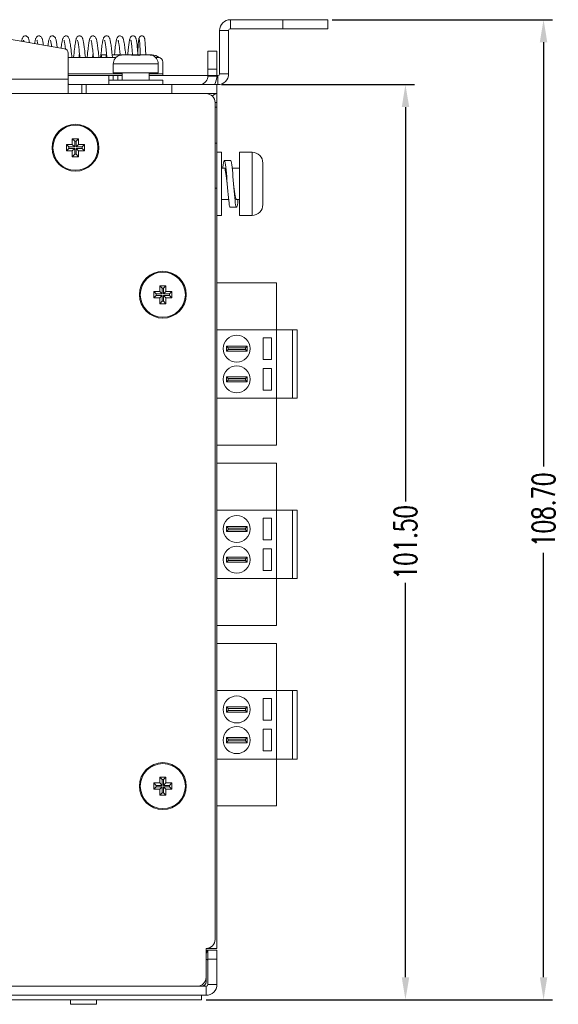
# Model space of a CAD drawing. Extents: x 1967 to 2561, y -57 to 363.
# Tile 13 of 22: x 2272 to 2332, y 175 to 285. Entities that reach past the tile are written whole.
import ezdxf

# ---------------------------------------------------------------- set-up
doc = ezdxf.new("R2010")
doc.units = 0
doc.header["$LTSCALE"] = 15.367
doc.header["$MEASUREMENT"] = 0
doc.layers.get('Defpoints').update_dxf_attribs({"linetype": 'CONTINUOUS', "lineweight": 5})
for name, color, linetype, lineweight in [('02___PRT_ALL_AXES', 7, 'CONTINUOUS', 5), ('23_ALL_GEOM_FEAT', 7, 'CONTINUOUS', 5), ('307228297C-EDXF_CONTIN2158', 7, 'CONTINUOUS', 5), ('3100320300-SDXF_CONTIN2190', 7, 'CONTINUOUS', 5), ('3105460500_DXF_CONTINU2189', 7, 'CONTINUOUS', 5), ('BACK_PLATE_2DXF_CONTIN2191', 7, 'CONTINUOUS', 5), ('BASE-8P_DXF_CONTINUOUS2188', 7, 'CONTINUOUS', 5), ('COVER-8P_DXF_CONTINUOU2160', 7, 'CONTINUOUS', 5), ('DIM', 4, 'CONTINUOUS', 5), ('PANEL-8P_DXF_CONTINUOU2156', 7, 'CONTINUOUS', 5), ('SNAP_DXF_CONTINUOUS_LINE', 7, 'CONTINUOUS', 5), ('SPRING_DXF_CONTINUOUS_LINE', 7, 'CONTINUOUS', 5)]:
    doc.layers.add(name, color=color, linetype=linetype, lineweight=lineweight)
doc.styles.get("Standard").update_dxf_attribs({"font": 'txt.shx', "width": 0.7})
doc.dimstyles.get("Standard").update_dxf_attribs({"dimtxt": 3.157282, "dimasz": 1.5, "dimexe": 5.0292, "dimexo": 1.74625, "dimgap": 0.09, "dimtad": 0, "dimtih": 1, "dimtoh": 1, "dimdec": 4, "dimzin": 0, "dimdsep": 46, "dimtxsty": 'Standard', "dimcen": 2.5146, "dimadec": 0, "dimazin": 0, "dimtfac": 1, "dimtdec": 4, "dimtofl": 0, "dimtmove": 0, "dimatfit": 3, "dimfxl": 0, "dimtolj": 1, "dimtzin": 0, "dimarcsym": 0})

# ---------------------------------------------------------------- blocks, each defined once
blk = doc.blocks.new('*D4')
at = {"layer": 'Defpoints', "color": 0}
for p in [(2293.74, 277.45), (2292.04, 175.95), (2314.66, 175.95)]:
    blk.add_point(p, dxfattribs=at)
at = {"layer": 'DIM', "color": 0, "linetype": 'ByBlock', "lineweight": -2}
for p, q in [((2294.24, 277.45), (2315.66, 277.45)), ((2314.66, 274.95), (2314.66, 231.2)), ((2314.66, 178.45), (2314.66, 222.2)), ((2292.54, 175.95), (2315.66, 175.95))]:
    blk.add_line(p, q, dxfattribs=at)
at = {"layer": 'DIM', "color": 0}
for points in [[(2314.25, 274.95), (2315.08, 274.95), (2314.66, 277.45)], [(2314.25, 178.45), (2315.08, 178.45), (2314.66, 175.95)]]:
    blk.add_solid(points, dxfattribs=at)
at = {"layer": 'DIM', "color": 0, "insert": (2314.66, 226.7), "char_height": 2.5, "attachment_point": 5, "rotation": 90}
blk.add_mtext('\\A1;101.50', dxfattribs=at)
blk = doc.blocks.new('*D5')
at = {"layer": 'Defpoints', "color": 0}
for p in [(2306.04, 284.65), (2329.99, 284.65), (2292.04, 175.95)]:
    blk.add_point(p, dxfattribs=at)
at = {"layer": 'DIM', "color": 0, "linetype": 'ByBlock', "lineweight": -2}
for p, q in [((2306.54, 284.65), (2330.99, 284.65)), ((2329.99, 282.15), (2329.99, 235.09)), ((2329.99, 178.45), (2329.99, 225.51)), ((2292.54, 175.95), (2330.99, 175.95))]:
    blk.add_line(p, q, dxfattribs=at)
at = {"layer": 'DIM', "color": 0}
for points in [[(2329.57, 282.15), (2330.4, 282.15), (2329.99, 284.65)], [(2329.57, 178.45), (2330.4, 178.45), (2329.99, 175.95)]]:
    blk.add_solid(points, dxfattribs=at)
at = {"layer": 'DIM', "color": 0, "insert": (2329.99, 230.3), "char_height": 2.5, "attachment_point": 5, "rotation": 90}
blk.add_mtext('\\A1;108.70', dxfattribs=at)

msp = doc.modelspace()

# ---------------------------------------------------------------- linework, layer by layer
at = {"layer": '02___PRT_ALL_AXES', "color": 7, "linetype": 'Continuous'}
for p, q in [((2284.245, 280.749), (2283.319, 280.749)), ((2286.154, 280.749), (2285.228, 280.749)), ((2282.236, 279.749), (2282.236, 278.749)), ((2287.236, 279.749), (2282.236, 279.749)), ((2287.236, 279.749), (2287.236, 278.749)), ((2287.236, 278.749), (2282.236, 278.749)), ((2283.236, 278.749), (2283.236, 277.949)), ((2286.236, 278.749), (2286.236, 277.949)), ((2292.036, 175.949), (2177.436, 175.949)), ((2292.036, 176.449), (2292.036, 175.949))]:
    msp.add_line(p, q, dxfattribs=at)
for centre in [(2278.036, 270.449), (2287.736, 254.149), (2287.736, 199.649)]:
    msp.add_circle(centre, 2.5, dxfattribs=at)
for centre, start, end in [((2283.236, 279.749), 107.26001, 180), ((2286.236, 279.749), 0, 72.73999)]:
    msp.add_arc(centre, 1, start, end, dxfattribs=at)
at = {"layer": '23_ALL_GEOM_FEAT', "color": 7, "linetype": 'Continuous'}
for p, q in [((2294.236, 269.949), (2293.736, 269.949)), ((2294.236, 262.949), (2294.236, 269.949)), ((2296.236, 269.949), (2296.236, 262.949)), ((2297.636, 269.949), (2296.236, 269.949)), ((2297.636, 269.949), (2297.636, 262.949)), ((2295.261, 269.049), (2294.561, 269.049)), ((2298.836, 264.149), (2298.836, 268.749)), ((2294.236, 268.199), (2294.561, 268.199)), ((2295.433, 268.199), (2296.236, 268.199)), ((2294.236, 264.699), (2295.04, 264.699)), ((2295.911, 264.699), (2296.236, 264.699)), ((2295.211, 263.849), (2295.911, 263.849)), ((2294.236, 262.949), (2293.736, 262.949)), ((2297.636, 262.949), (2296.236, 262.949))]:
    msp.add_line(p, q, dxfattribs=at)
for points in [[(2294.561, 269.049), (2294.529, 269.017), (2294.496, 268.922), (2294.464, 268.766), (2294.431, 268.553), (2294.399, 268.288), (2294.39, 268.199)], [(2294.919, 266.043), (2294.854, 266.856), (2294.821, 267.253), (2294.789, 267.63), (2294.756, 267.978), (2294.724, 268.288), (2294.691, 268.553), (2294.659, 268.766), (2294.626, 268.922), (2294.594, 269.017), (2294.561, 269.049)], [(2295.619, 266.043), (2295.554, 266.856), (2295.521, 267.253), (2295.489, 267.63), (2295.456, 267.978), (2295.424, 268.288), (2295.391, 268.553), (2295.359, 268.766), (2295.326, 268.922), (2295.294, 269.017), (2295.261, 269.049)], [(2294.561, 268.199), (2294.599, 268.171), (2294.635, 268.091), (2294.671, 267.962), (2294.707, 267.786), (2294.743, 267.569), (2294.779, 267.321), (2294.815, 267.046), (2294.851, 266.752), (2294.886, 266.449)], [(2295.911, 264.699), (2295.874, 264.728), (2295.838, 264.808), (2295.802, 264.937), (2295.766, 265.113), (2295.73, 265.329), (2295.694, 265.578), (2295.658, 265.853), (2295.622, 266.147), (2295.586, 266.449)], [(2295.211, 263.849), (2295.179, 263.881), (2295.146, 263.977), (2295.114, 264.133), (2295.081, 264.346), (2295.049, 264.611), (2295.016, 264.921), (2294.984, 265.269), (2294.951, 265.646), (2294.919, 266.043)], [(2295.911, 263.849), (2295.879, 263.881), (2295.846, 263.977), (2295.814, 264.133), (2295.781, 264.346), (2295.749, 264.611), (2295.716, 264.921), (2295.684, 265.269), (2295.651, 265.646), (2295.619, 266.043)], [(2296.083, 264.699), (2296.074, 264.611), (2296.041, 264.346), (2296.009, 264.133), (2295.976, 263.977), (2295.944, 263.881), (2295.911, 263.849)]]:
    msp.add_lwpolyline(points, dxfattribs=at)
for centre, start, end in [((2297.636, 268.749), 0, 90), ((2297.636, 264.149), 270, 0)]:
    msp.add_arc(centre, 1.2, start, end, dxfattribs=at)
at = {"layer": '307228297C-EDXF_CONTIN2158', "color": 7, "linetype": 'Continuous'}
for p, q in [((2277.482, 175.949), (2277.482, 175.449)), ((2280.375, 175.949), (2280.375, 175.449)), ((2280.375, 175.449), (2277.482, 175.449))]:
    msp.add_line(p, q, dxfattribs=at)
at = {"layer": '3100320300-SDXF_CONTIN2190', "color": 7, "linetype": 'Continuous'}
for p, q in [((2282.943, 280.704), (2282.942, 280.705)), ((2282.942, 280.697), (2282.943, 280.704)), ((2282.942, 280.697), (2282.974, 280.702)), ((2282.974, 280.702), (2282.976, 280.702)), ((2283.151, 280.736), (2283.128, 280.733)), ((2283.205, 280.743), (2283.151, 280.736)), ((2283.151, 280.736), (2283.151, 280.736)), ((2283.269, 280.748), (2283.202, 280.743)), ((2283.319, 280.749), (2283.261, 280.748)), ((2284.245, 280.749), (2283.319, 280.749)), ((2284.343, 280.7), (2284.301, 280.706)), ((2284.36, 280.704), (2284.335, 280.707)), ((2284.39, 280.702), (2284.359, 280.704)), ((2284.425, 280.702), (2284.39, 280.702)), ((2284.529, 280.706), (2284.425, 280.702)), ((2284.441, 280.702), (2284.425, 280.702)), ((2284.44, 280.697), (2284.441, 280.702)), ((2284.835, 280.709), (2284.736, 280.71)), ((2285.032, 280.702), (2284.944, 280.706)), ((2285.033, 280.697), (2285.032, 280.702)), ((2285.05, 280.702), (2285.032, 280.702)), ((2285.086, 280.702), (2285.049, 280.702)), ((2285.116, 280.704), (2285.085, 280.702)), ((2285.194, 280.731), (2285.161, 280.712)), ((2285.231, 280.736), (2285.194, 280.731)), ((2285.228, 280.749), (2286.154, 280.749)), ((2286.212, 280.748), (2286.154, 280.749)), ((2286.273, 280.743), (2286.205, 280.748)), ((2286.322, 280.736), (2286.268, 280.743)), ((2286.322, 280.736), (2286.322, 280.736)), ((2286.432, 280.716), (2286.405, 280.721)), ((2286.466, 280.708), (2286.428, 280.717)), ((2286.478, 280.706), (2286.464, 280.709)), ((2286.488, 280.704), (2286.477, 280.706)), ((2286.5, 280.702), (2286.501, 280.701)), ((2286.53, 280.705), (2286.53, 280.697)), ((2281.736, 277.949), (2281.736, 277.449)), ((2287.736, 277.949), (2281.737, 277.949)), ((2287.736, 277.949), (2287.736, 277.449))]:
    msp.add_line(p, q, dxfattribs=at)
for points in [[(2282.985, 280.703), (2282.962, 280.698), (2282.947, 280.696), (2282.942, 280.697)], [(2283.006, 280.708), (2282.992, 280.705), (2282.981, 280.703), (2282.974, 280.702), (2282.972, 280.701)], [(2283.151, 280.736), (2283.102, 280.728), (2283.057, 280.719), (2282.985, 280.703)], [(2283.151, 280.736), (2283.12, 280.731), (2283.093, 280.726), (2283.068, 280.721), (2283.045, 280.716), (2283.006, 280.708)], [(2284.242, 280.736), (2284.243, 280.744), (2284.244, 280.748), (2284.245, 280.749)], [(2284.242, 280.736), (2284.279, 280.731), (2284.312, 280.712)], [(2284.301, 280.706), (2284.269, 280.716), (2284.248, 280.726), (2284.242, 280.736)], [(2284.335, 280.707), (2284.318, 280.711), (2284.307, 280.714), (2284.305, 280.715)], [(2284.44, 280.697), (2284.39, 280.697), (2284.343, 280.7)], [(2284.736, 280.705), (2284.685, 280.705), (2284.634, 280.704), (2284.584, 280.703), (2284.535, 280.702), (2284.488, 280.7), (2284.44, 280.697)], [(2284.736, 280.71), (2284.639, 280.709), (2284.529, 280.706)], [(2285.033, 280.697), (2284.986, 280.7), (2284.939, 280.702), (2284.89, 280.703), (2284.84, 280.704), (2284.789, 280.705), (2284.736, 280.705)], [(2285.032, 280.702), (2284.945, 280.706), (2284.834, 280.709)], [(2285.155, 280.703), (2285.118, 280.698), (2285.076, 280.696), (2285.033, 280.697)], [(2285.157, 280.712), (2285.14, 280.708), (2285.116, 280.704)], [(2285.231, 280.736), (2285.226, 280.728), (2285.211, 280.719), (2285.187, 280.71), (2285.155, 280.703)], [(2285.167, 280.714), (2285.168, 280.715), (2285.167, 280.714), (2285.157, 280.712)], [(2285.228, 280.749), (2285.229, 280.748), (2285.23, 280.744), (2285.231, 280.736)], [(2286.413, 280.72), (2286.392, 280.724), (2286.37, 280.728), (2286.347, 280.732), (2286.322, 280.736)], [(2286.504, 280.7), (2286.473, 280.706), (2286.43, 280.716), (2286.379, 280.726), (2286.322, 280.736)], [(2286.405, 280.721), (2286.38, 280.726), (2286.353, 280.731), (2286.35, 280.732)], [(2286.501, 280.701), (2286.496, 280.702), (2286.488, 280.704)], [(2286.53, 280.697), (2286.499, 280.702), (2286.497, 280.702)], [(2286.53, 280.697), (2286.524, 280.697), (2286.504, 280.7)]]:
    msp.add_lwpolyline(points, dxfattribs=at)
for centre, start, end in [((2282.972, 280.61), 76.61004, 107.09561), ((2284.245, 280.649), 38.04501, 90), ((2285.228, 280.649), 90, 141.93663), ((2286.501, 280.61), 72.90439, 103.39074)]:
    msp.add_arc(centre, 0.1, start, end, dxfattribs=at)
at = {"layer": '3105460500_DXF_CONTINU2189', "color": 7, "linetype": 'Continuous'}
for p, q in [((2277.686, 271.449), (2277.686, 270.799)), ((2278.386, 271.449), (2277.686, 271.449)), ((2277.686, 271.449), (2277.954, 271.181)), ((2277.954, 271.181), (2277.954, 270.531)), ((2278.119, 271.181), (2277.954, 271.181)), ((2278.386, 271.449), (2278.119, 271.181)), ((2278.119, 270.531), (2278.119, 271.181)), ((2278.386, 270.799), (2278.386, 271.449)), ((2277.036, 270.799), (2277.036, 270.099)), ((2277.686, 270.799), (2277.036, 270.799)), ((2277.036, 270.799), (2277.304, 270.531)), ((2277.036, 270.099), (2277.304, 270.367)), ((2277.036, 270.099), (2277.686, 270.099)), ((2277.304, 270.531), (2277.304, 270.367)), ((2277.954, 270.531), (2277.304, 270.531)), ((2277.304, 270.367), (2277.954, 270.367)), ((2277.686, 270.799), (2277.954, 270.531)), ((2277.686, 270.099), (2277.954, 270.367)), ((2277.686, 270.099), (2277.686, 269.449)), ((2277.954, 270.367), (2277.954, 269.717)), ((2278.386, 270.799), (2278.119, 270.531)), ((2278.769, 270.531), (2278.119, 270.531)), ((2278.119, 269.717), (2278.119, 270.367)), ((2278.119, 270.367), (2278.769, 270.367)), ((2278.386, 270.099), (2278.119, 270.367)), ((2279.036, 270.799), (2278.386, 270.799)), ((2278.386, 269.449), (2278.386, 270.099)), ((2278.386, 270.099), (2279.036, 270.099)), ((2279.036, 270.799), (2278.769, 270.531)), ((2278.769, 270.367), (2278.769, 270.531)), ((2279.036, 270.099), (2278.769, 270.367)), ((2279.036, 270.099), (2279.036, 270.799)), ((2277.686, 269.449), (2277.954, 269.717)), ((2277.686, 269.449), (2278.386, 269.449)), ((2277.954, 269.717), (2278.119, 269.717)), ((2278.386, 269.449), (2278.119, 269.717)), ((2286.736, 254.499), (2286.736, 253.799)), ((2287.386, 254.499), (2286.736, 254.499)), ((2286.736, 254.499), (2287.004, 254.231)), ((2287.386, 255.149), (2287.386, 254.499)), ((2288.086, 255.149), (2287.386, 255.149)), ((2287.386, 255.149), (2287.654, 254.881)), ((2287.386, 254.499), (2287.654, 254.231)), ((2287.654, 254.881), (2287.654, 254.231)), ((2287.819, 254.881), (2287.654, 254.881)), ((2288.086, 255.149), (2287.819, 254.881)), ((2287.819, 254.231), (2287.819, 254.881)), ((2288.086, 254.499), (2287.819, 254.231)), ((2288.086, 254.499), (2288.086, 255.149)), ((2288.736, 254.499), (2288.086, 254.499)), ((2288.736, 254.499), (2288.469, 254.231)), ((2288.736, 253.799), (2288.736, 254.499)), ((2286.736, 253.799), (2287.004, 254.067)), ((2286.736, 253.799), (2287.386, 253.799)), ((2287.004, 254.231), (2287.004, 254.067)), ((2287.654, 254.231), (2287.004, 254.231)), ((2287.004, 254.067), (2287.654, 254.067)), ((2287.386, 253.799), (2287.654, 254.067)), ((2287.386, 253.799), (2287.386, 253.149)), ((2287.386, 253.149), (2287.654, 253.417)), ((2287.654, 254.067), (2287.654, 253.417)), ((2287.654, 253.417), (2287.819, 253.417)), ((2288.469, 254.231), (2287.819, 254.231)), ((2287.819, 253.417), (2287.819, 254.067)), ((2287.819, 254.067), (2288.469, 254.067)), ((2288.086, 253.799), (2287.819, 254.067)), ((2288.086, 253.149), (2287.819, 253.417)), ((2288.086, 253.149), (2288.086, 253.799)), ((2288.086, 253.799), (2288.736, 253.799)), ((2288.469, 254.067), (2288.469, 254.231)), ((2288.736, 253.799), (2288.469, 254.067)), ((2287.386, 253.149), (2288.086, 253.149)), ((2286.736, 199.999), (2286.736, 199.299)), ((2287.386, 199.999), (2286.736, 199.999)), ((2286.736, 199.999), (2287.004, 199.731)), ((2287.386, 200.649), (2287.386, 199.999)), ((2288.086, 200.649), (2287.386, 200.649)), ((2287.386, 200.649), (2287.654, 200.381)), ((2287.386, 199.999), (2287.654, 199.731)), ((2287.654, 200.381), (2287.654, 199.731)), ((2287.819, 200.381), (2287.654, 200.381)), ((2288.086, 200.649), (2287.819, 200.381)), ((2287.819, 199.731), (2287.819, 200.381)), ((2288.086, 199.999), (2287.819, 199.731)), ((2288.086, 199.999), (2288.086, 200.649)), ((2288.736, 199.999), (2288.086, 199.999)), ((2288.736, 199.999), (2288.469, 199.731)), ((2288.736, 199.299), (2288.736, 199.999)), ((2286.736, 199.299), (2287.004, 199.567)), ((2286.736, 199.299), (2287.386, 199.299)), ((2287.004, 199.731), (2287.004, 199.567)), ((2287.654, 199.731), (2287.004, 199.731)), ((2287.004, 199.567), (2287.654, 199.567)), ((2287.386, 199.299), (2287.654, 199.567)), ((2287.386, 199.299), (2287.386, 198.649)), ((2287.386, 198.649), (2287.654, 198.917)), ((2287.654, 199.567), (2287.654, 198.917)), ((2287.654, 198.917), (2287.819, 198.917)), ((2288.469, 199.731), (2287.819, 199.731)), ((2287.819, 198.917), (2287.819, 199.567)), ((2287.819, 199.567), (2288.469, 199.567)), ((2288.086, 199.299), (2287.819, 199.567)), ((2288.086, 198.649), (2287.819, 198.917)), ((2288.086, 198.649), (2288.086, 199.299)), ((2288.086, 199.299), (2288.736, 199.299)), ((2288.469, 199.567), (2288.469, 199.731)), ((2288.736, 199.299), (2288.469, 199.567)), ((2287.386, 198.649), (2288.086, 198.649))]:
    msp.add_line(p, q, dxfattribs=at)
at = {"layer": 'BACK_PLATE_2DXF_CONTIN2191', "color": 7, "linetype": 'Continuous'}
for p, q in [((2276.823, 281.425), (2258.536, 284.649)), ((2277.236, 280.933), (2277.236, 276.449)), ((2280.936, 280.749), (2280.936, 280.449)), ((2281.436, 280.749), (2281.436, 280.449)), ((2286.536, 280.749), (2286.536, 280.705)), ((2293.736, 281.149), (2292.736, 281.149)), ((2293.736, 281.149), (2293.736, 278.449)), ((2293.736, 279.149), (2292.736, 279.149)), ((2251.536, 278.049), (2277.236, 278.049)), ((2278.736, 277.449), (2278.736, 276.449)), ((2279.236, 277.449), (2279.236, 276.449)), ((2288.736, 276.449), (2288.736, 277.449)), ((2292.735, 278.396), (2293.734, 278.342)), ((2292.736, 278.449), (2293.736, 278.449)), ((2293.736, 276.449), (2293.736, 277.449))]:
    msp.add_line(p, q, dxfattribs=at)
at = {"layer": 'BACK_PLATE_2DXF_CONTIN2191', "color": 3, "linetype": 'Continuous'}
for p, q in [((2280.936, 280.749), (2281.507, 280.749)), ((2282.111, 280.749), (2283.007, 280.749)), ((2285.228, 280.749), (2284.245, 280.749)), ((2286.536, 280.749), (2286.154, 280.749)), ((2292.736, 281.149), (2292.736, 278.449)), ((2293.736, 277.449), (2277.236, 277.449))]:
    msp.add_line(p, q, dxfattribs=at)
msp.add_lwpolyline([(2277.404, 277.455), (2277.311, 277.474), (2277.255, 277.513)], dxfattribs=at)
at = {"layer": 'BACK_PLATE_2DXF_CONTIN2191', "color": 7, "linetype": 'Continuous'}
for centre, radius, start, end in [((2276.736, 280.933), 0.5, 0, 80), ((2291.736, 278.449), 2, 329.8017, 0)]:
    msp.add_arc(centre, radius, start, end, dxfattribs=at)
at = {"layer": 'BACK_PLATE_2DXF_CONTIN2191', "color": 3, "linetype": 'Continuous'}
for centre, radius, start, end in [((2286.536, 279.549), 1.2, 48.24971, 90), ((2291.736, 278.449), 1, 280.86539, 0)]:
    msp.add_arc(centre, radius, start, end, dxfattribs=at)
at = {"layer": 'BASE-8P_DXF_CONTINUOUS2188', "color": 7, "linetype": 'Continuous'}
for p, q in [((2293.736, 276.449), (2292.536, 276.449)), ((2293.736, 276.449), (2293.736, 181.649)), ((2293.536, 182.649), (2293.536, 275.449)), ((2293.736, 275.449), (2293.536, 275.449)), ((2293.736, 274.949), (2293.536, 274.949)), ((2293.536, 270.949), (2293.736, 270.949)), ((2293.536, 265.949), (2293.736, 265.949)), ((2300.339, 255.469), (2293.739, 255.469)), ((2300.339, 237.469), (2300.339, 255.469)), ((2302.639, 250.269), (2293.736, 250.269)), ((2302.139, 242.669), (2302.139, 250.269)), ((2302.639, 242.669), (2302.639, 250.269)), ((2298.888, 249.369), (2299.788, 249.369)), ((2298.888, 249.369), (2298.888, 246.969)), ((2299.788, 249.369), (2299.788, 246.969)), ((2296.517, 248.457), (2294.784, 248.457)), ((2294.784, 248.457), (2294.975, 248.267)), ((2294.784, 248.457), (2294.784, 247.881)), ((2294.784, 247.881), (2294.975, 248.072)), ((2296.384, 248.267), (2294.975, 248.267)), ((2294.975, 248.267), (2294.975, 248.072)), ((2294.975, 248.072), (2296.384, 248.072)), ((2296.898, 248.267), (2296.384, 248.267)), ((2296.384, 248.072), (2296.898, 248.072)), ((2297.088, 248.457), (2296.517, 248.457)), ((2297.088, 248.457), (2296.898, 248.267)), ((2296.898, 248.072), (2296.898, 248.267)), ((2297.088, 247.881), (2296.898, 248.072)), ((2297.088, 247.881), (2297.088, 248.457)), ((2294.784, 247.881), (2296.517, 247.881)), ((2296.517, 247.881), (2297.088, 247.881)), ((2298.888, 246.969), (2299.788, 246.969)), ((2298.888, 243.569), (2298.888, 245.969)), ((2298.888, 245.969), (2299.788, 245.969)), ((2299.788, 243.569), (2299.788, 245.969)), ((2296.517, 245.057), (2294.784, 245.057)), ((2294.784, 245.057), (2294.975, 244.867)), ((2294.784, 245.057), (2294.784, 244.481)), ((2294.784, 244.481), (2294.975, 244.672)), ((2296.384, 244.867), (2294.975, 244.867)), ((2294.975, 244.867), (2294.975, 244.672)), ((2294.975, 244.672), (2296.384, 244.672)), ((2296.898, 244.867), (2296.384, 244.867)), ((2296.384, 244.672), (2296.898, 244.672)), ((2297.088, 245.057), (2296.517, 245.057)), ((2297.088, 245.057), (2296.898, 244.867)), ((2296.898, 244.672), (2296.898, 244.867)), ((2297.088, 244.481), (2296.898, 244.672)), ((2297.088, 244.481), (2297.088, 245.057)), ((2294.784, 244.481), (2296.517, 244.481)), ((2296.517, 244.481), (2297.088, 244.481)), ((2298.888, 243.569), (2299.788, 243.569)), ((2293.736, 242.669), (2302.639, 242.669)), ((2300.339, 237.469), (2293.739, 237.469)), ((2300.339, 235.459), (2293.739, 235.459)), ((2300.339, 217.459), (2300.339, 235.459)), ((2302.639, 230.259), (2293.736, 230.259)), ((2298.888, 229.359), (2299.788, 229.359)), ((2298.888, 229.359), (2298.888, 226.959)), ((2299.788, 229.359), (2299.788, 226.959)), ((2302.139, 222.659), (2302.139, 230.259)), ((2302.639, 222.659), (2302.639, 230.259)), ((2296.517, 228.447), (2294.784, 228.447)), ((2294.784, 228.447), (2294.975, 228.257)), ((2294.784, 228.447), (2294.784, 227.871)), ((2296.384, 228.257), (2294.975, 228.257)), ((2294.975, 228.257), (2294.975, 228.062)), ((2296.898, 228.257), (2296.384, 228.257)), ((2297.088, 228.447), (2296.517, 228.447)), ((2297.088, 228.447), (2296.898, 228.257)), ((2296.898, 228.062), (2296.898, 228.257)), ((2297.088, 227.871), (2297.088, 228.447)), ((2294.784, 227.871), (2294.975, 228.062)), ((2294.784, 227.871), (2296.517, 227.871)), ((2294.975, 228.062), (2296.384, 228.062)), ((2296.384, 228.062), (2296.898, 228.062)), ((2296.517, 227.871), (2297.088, 227.871)), ((2297.088, 227.871), (2296.898, 228.062)), ((2298.888, 226.959), (2299.788, 226.959)), ((2296.517, 225.047), (2294.784, 225.047)), ((2294.784, 225.047), (2294.975, 224.857)), ((2294.784, 225.047), (2294.784, 224.471)), ((2297.088, 225.047), (2296.517, 225.047)), ((2297.088, 225.047), (2296.898, 224.857)), ((2297.088, 224.471), (2297.088, 225.047)), ((2298.888, 223.559), (2298.888, 225.959)), ((2298.888, 225.959), (2299.788, 225.959)), ((2299.788, 223.559), (2299.788, 225.959)), ((2294.784, 224.471), (2294.975, 224.662)), ((2294.784, 224.471), (2296.517, 224.471)), ((2296.384, 224.857), (2294.975, 224.857)), ((2294.975, 224.857), (2294.975, 224.662)), ((2294.975, 224.662), (2296.384, 224.662)), ((2296.898, 224.857), (2296.384, 224.857)), ((2296.384, 224.662), (2296.898, 224.662)), ((2296.517, 224.471), (2297.088, 224.471)), ((2296.898, 224.662), (2296.898, 224.857)), ((2297.088, 224.471), (2296.898, 224.662)), ((2298.888, 223.559), (2299.788, 223.559)), ((2293.736, 222.659), (2302.639, 222.659)), ((2300.339, 217.459), (2293.739, 217.459)), ((2300.339, 215.449), (2293.739, 215.449)), ((2300.339, 197.449), (2300.339, 215.449)), ((2302.639, 210.249), (2293.736, 210.249)), ((2302.139, 202.649), (2302.139, 210.249)), ((2302.639, 202.649), (2302.639, 210.249)), ((2298.888, 209.349), (2299.788, 209.349)), ((2298.888, 209.349), (2298.888, 206.949)), ((2299.788, 209.349), (2299.788, 206.949)), ((2296.517, 208.437), (2294.784, 208.437)), ((2294.784, 208.437), (2294.975, 208.247)), ((2294.784, 208.437), (2294.784, 207.861)), ((2294.784, 207.861), (2294.975, 208.052)), ((2294.784, 207.861), (2296.517, 207.861)), ((2296.384, 208.247), (2294.975, 208.247)), ((2294.975, 208.247), (2294.975, 208.052)), ((2294.975, 208.052), (2296.384, 208.052)), ((2296.898, 208.247), (2296.384, 208.247)), ((2296.384, 208.052), (2296.898, 208.052)), ((2297.088, 208.437), (2296.517, 208.437)), ((2296.517, 207.861), (2297.088, 207.861)), ((2297.088, 208.437), (2296.898, 208.247)), ((2296.898, 208.052), (2296.898, 208.247)), ((2297.088, 207.861), (2296.898, 208.052)), ((2297.088, 207.861), (2297.088, 208.437)), ((2298.888, 206.949), (2299.788, 206.949)), ((2298.888, 203.549), (2298.888, 205.949)), ((2298.888, 205.949), (2299.788, 205.949)), ((2299.788, 203.549), (2299.788, 205.949)), ((2296.517, 205.037), (2294.784, 205.037)), ((2294.784, 205.037), (2294.975, 204.847)), ((2294.784, 205.037), (2294.784, 204.461)), ((2294.784, 204.461), (2294.975, 204.652)), ((2294.784, 204.461), (2296.517, 204.461)), ((2296.384, 204.847), (2294.975, 204.847)), ((2294.975, 204.847), (2294.975, 204.652)), ((2294.975, 204.652), (2296.384, 204.652)), ((2296.898, 204.847), (2296.384, 204.847)), ((2296.384, 204.652), (2296.898, 204.652)), ((2297.088, 205.037), (2296.517, 205.037)), ((2296.517, 204.461), (2297.088, 204.461)), ((2297.088, 205.037), (2296.898, 204.847)), ((2296.898, 204.652), (2296.898, 204.847)), ((2297.088, 204.461), (2296.898, 204.652)), ((2297.088, 204.461), (2297.088, 205.037)), ((2298.888, 203.549), (2299.788, 203.549)), ((2293.736, 202.649), (2302.639, 202.649)), ((2300.339, 197.449), (2293.739, 197.449)), ((2293.736, 181.649), (2292.536, 181.649))]:
    msp.add_line(p, q, dxfattribs=at)
at = {"layer": 'BASE-8P_DXF_CONTINUOUS2188', "color": 3, "linetype": 'Continuous'}
msp.add_line((2292.536, 177.949), (2292.536, 178.449), dxfattribs=at)
at = {"layer": 'BASE-8P_DXF_CONTINUOUS2188', "color": 7, "linetype": 'Continuous'}
msp.add_lwpolyline([(2293.216, 276.167), (2293.436, 276.358), (2293.736, 276.449)], dxfattribs=at)
for centre in [(2295.936, 248.169), (2295.936, 244.769), (2295.936, 228.159), (2295.936, 224.759), (2295.936, 208.149), (2295.936, 204.749)]:
    msp.add_circle(centre, 1.5, dxfattribs=at)
msp.add_arc((2293.236, 183.649), 2, 258.34274, 270, dxfattribs=at)
at = {"layer": 'BASE-8P_DXF_CONTINUOUS2188', "color": 3, "linetype": 'Continuous'}
msp.add_arc((2292.036, 177.949), 0.5, 270, 0, dxfattribs=at)
at = {"layer": 'COVER-8P_DXF_CONTINUOU2160', "color": 3, "linetype": 'Continuous'}
for p, q in [((2292.536, 276.449), (2175.736, 276.449)), ((2292.536, 178.449), (2292.536, 181.649)), ((2177.936, 177.449), (2291.536, 177.449))]:
    msp.add_line(p, q, dxfattribs=at)
for centre in [(2278.036, 270.449), (2287.736, 254.149), (2287.736, 199.649)]:
    msp.add_circle(centre, 2.6, dxfattribs=at)
for centre, start, end in [((2292.536, 275.449), 0, 90), ((2292.536, 182.649), 270, 0), ((2291.536, 178.449), 270, 0)]:
    msp.add_arc(centre, 1, start, end, dxfattribs=at)
at = {"layer": 'PANEL-8P_DXF_CONTINUOU2156', "color": 7, "linetype": 'Continuous'}
for p, q in [((2292.662, 181.449), (2292.536, 181.136)), ((2292.708, 181.437), (2292.662, 181.449)), ((2292.737, 181.445), (2292.695, 181.445)), ((2293.736, 181.449), (2292.736, 181.449)), ((2293.736, 181.449), (2293.736, 177.649)), ((2293.736, 180.449), (2292.736, 180.449)), ((2292.536, 177.449), (2292.536, 176.449)), ((2292.736, 177.649), (2293.736, 177.649)), ((2176.936, 176.449), (2292.536, 176.449))]:
    msp.add_line(p, q, dxfattribs=at)
at = {"layer": 'PANEL-8P_DXF_CONTINUOU2156', "color": 3, "linetype": 'Continuous'}
for p, q in [((2292.723, 181.42), (2292.536, 181.034)), ((2292.736, 177.649), (2292.736, 181.449)), ((2176.936, 177.449), (2292.536, 177.449))]:
    msp.add_line(p, q, dxfattribs=at)
for centre, radius, start, end in [((2292.736, 181.635), 1.2, 260.39736, 261.78679), ((2292.536, 180.249), 0.2, 27.33319, 81.78679), ((2292.536, 177.649), 0.2, 270, 0)]:
    msp.add_arc(centre, radius, start, end, dxfattribs=at)
at = {"layer": 'PANEL-8P_DXF_CONTINUOU2156', "color": 7, "linetype": 'Continuous'}
msp.add_arc((2292.536, 177.649), 1.2, 270, 0, dxfattribs=at)
at = {"layer": 'SNAP_DXF_CONTINUOUS_LINE', "color": 7, "linetype": 'Continuous'}
for p, q in [((2295.236, 284.649), (2295.236, 283.649)), ((2301.036, 283.649), (2301.036, 284.649)), ((2306.036, 283.649), (2306.036, 284.649)), ((2294.036, 283.449), (2295.036, 283.449)), ((2295.036, 278.649), (2295.036, 283.449)), ((2306.036, 283.649), (2295.236, 283.649)), ((2295.036, 278.649), (2294.036, 278.649)), ((2281.736, 277.949), (2281.736, 278.449)), ((2282.236, 277.949), (2282.236, 278.449)), ((2282.736, 278.449), (2282.736, 277.949)), ((2293.836, 277.449), (2293.736, 277.449)), ((2293.836, 277.449), (2293.836, 278.449))]:
    msp.add_line(p, q, dxfattribs=at)
at = {"layer": 'SNAP_DXF_CONTINUOUS_LINE', "color": 3, "linetype": 'Continuous'}
for p, q in [((2306.036, 284.649), (2295.236, 284.649)), ((2294.036, 278.649), (2294.036, 283.449)), ((2282.528, 280.449), (2277.236, 280.449)), ((2287.236, 280.449), (2286.945, 280.449)), ((2287.736, 279.949), (2287.736, 278.449)), ((2277.236, 278.649), (2283.236, 278.649)), ((2286.236, 278.649), (2287.736, 278.649)), ((2277.236, 278.449), (2283.236, 278.449)), ((2286.236, 278.449), (2292.736, 278.449)), ((2293.736, 278.449), (2293.836, 278.449))]:
    msp.add_line(p, q, dxfattribs=at)
for centre, radius, start, end in [((2295.236, 283.449), 1.2, 90, 180), ((2287.236, 279.949), 0.5, 0, 90), ((2293.836, 278.649), 0.2, 270, 0)]:
    msp.add_arc(centre, radius, start, end, dxfattribs=at)
at = {"layer": 'SNAP_DXF_CONTINUOUS_LINE', "color": 7, "linetype": 'Continuous'}
for centre, radius, start, end in [((2295.236, 283.449), 0.2, 90, 180), ((2293.836, 278.649), 1.2, 270, 0)]:
    msp.add_arc(centre, radius, start, end, dxfattribs=at)
at = {"layer": 'SPRING_DXF_CONTINUOUS_LINE', "color": 7, "linetype": 'Continuous'}
for p, q in [((2276.927, 281.462), (2276.936, 281.384)), ((2278.434, 280.449), (2278.461, 280.711)), ((2278.461, 280.711), (2278.486, 280.943)), ((2279.934, 280.449), (2279.962, 280.716)), ((2279.962, 280.716), (2279.986, 280.943)), ((2280.011, 280.715), (2280.039, 280.449)), ((2280.863, 280.757), (2280.831, 280.449)), ((2281.466, 280.749), (2281.486, 280.943)), ((2282.142, 280.449), (2282.111, 280.745)), ((2282.966, 280.749), (2282.986, 280.944)), ((2283.611, 280.749), (2283.577, 281.06)), ((2285.205, 281.501), (2285.218, 281.259))]:
    msp.add_line(p, q, dxfattribs=at)
for points in [[(2272.487, 282.849), (2272.42, 282.842), (2272.321, 282.804), (2272.246, 282.745), (2272.196, 282.681), (2272.161, 282.618), (2272.135, 282.553), (2272.112, 282.484), (2272.092, 282.407), (2272.072, 282.32), (2272.061, 282.265)], [(2272.941, 282.109), (2272.939, 282.123), (2272.919, 282.231), (2272.9, 282.327), (2272.88, 282.412), (2272.86, 282.487), (2272.838, 282.555), (2272.811, 282.619), (2272.777, 282.682), (2272.727, 282.745), (2272.653, 282.803), (2272.555, 282.842), (2272.486, 282.849)], [(2273.987, 282.849), (2273.923, 282.843), (2273.828, 282.808), (2273.754, 282.753), (2273.704, 282.694), (2273.669, 282.635), (2273.643, 282.576), (2273.621, 282.513), (2273.601, 282.444), (2273.582, 282.368), (2273.564, 282.283), (2273.546, 282.188), (2273.528, 282.082), (2273.516, 282.008)], [(2274.482, 281.838), (2274.469, 281.93), (2274.447, 282.07), (2274.426, 282.193), (2274.405, 282.301), (2274.384, 282.395), (2274.363, 282.477), (2274.34, 282.549), (2274.313, 282.615), (2274.279, 282.679), (2274.229, 282.744), (2274.154, 282.803), (2274.056, 282.842), (2273.986, 282.849)], [(2275.487, 282.849), (2275.424, 282.843), (2275.324, 282.806), (2275.246, 282.746), (2275.194, 282.679), (2275.158, 282.611), (2275.13, 282.541), (2275.106, 282.463), (2275.084, 282.374), (2275.062, 282.271), (2275.04, 282.153), (2275.017, 282.019), (2274.995, 281.869), (2274.979, 281.75)], [(2276.018, 281.567), (2276.008, 281.648), (2275.986, 281.811), (2275.965, 281.959), (2275.944, 282.091), (2275.923, 282.208), (2275.903, 282.312), (2275.882, 282.404), (2275.861, 282.484), (2275.838, 282.555), (2275.811, 282.62), (2275.777, 282.683), (2275.727, 282.745), (2275.654, 282.803), (2275.557, 282.841), (2275.486, 282.849)], [(2276.987, 282.849), (2276.918, 282.842), (2276.819, 282.803), (2276.744, 282.744), (2276.695, 282.68), (2276.66, 282.616), (2276.634, 282.55), (2276.61, 282.478), (2276.589, 282.396), (2276.568, 282.301), (2276.547, 282.194), (2276.526, 282.072), (2276.505, 281.935), (2276.483, 281.782), (2276.461, 281.614), (2276.446, 281.492)], [(2277.642, 280.449), (2277.623, 280.63), (2277.597, 280.88), (2277.571, 281.114), (2277.547, 281.33), (2277.523, 281.528), (2277.5, 281.709), (2277.477, 281.874), (2277.455, 282.023), (2277.433, 282.156), (2277.411, 282.273), (2277.389, 282.375), (2277.367, 282.464), (2277.342, 282.541), (2277.315, 282.612), (2277.279, 282.679), (2277.227, 282.746), (2277.149, 282.805), (2277.051, 282.843), (2276.986, 282.849)], [(2278.487, 282.849), (2278.42, 282.842), (2278.321, 282.804), (2278.245, 282.744), (2278.194, 282.679), (2278.16, 282.615), (2278.133, 282.548), (2278.11, 282.476), (2278.088, 282.394), (2278.067, 282.3), (2278.046, 282.191), (2278.025, 282.068), (2278.003, 281.927), (2277.981, 281.767), (2277.957, 281.587), (2277.933, 281.387), (2277.908, 281.17), (2277.883, 280.942), (2277.858, 280.707), (2277.831, 280.449)], [(2279.034, 281.435), (2279.019, 281.56), (2279, 281.705), (2278.982, 281.841), (2278.964, 281.967), (2278.945, 282.083), (2278.927, 282.188), (2278.909, 282.283), (2278.891, 282.368), (2278.872, 282.444), (2278.852, 282.512), (2278.83, 282.575), (2278.804, 282.634), (2278.769, 282.693), (2278.72, 282.752), (2278.647, 282.807), (2278.552, 282.842), (2278.486, 282.849)], [(2279.987, 282.849), (2279.92, 282.842), (2279.82, 282.804), (2279.745, 282.745), (2279.695, 282.681), (2279.661, 282.617), (2279.634, 282.553), (2279.612, 282.484), (2279.592, 282.407), (2279.572, 282.32), (2279.552, 282.223), (2279.533, 282.113), (2279.513, 281.992), (2279.493, 281.858), (2279.474, 281.713), (2279.454, 281.557), (2279.433, 281.39), (2279.413, 281.212), (2279.391, 281.022), (2279.37, 280.82), (2279.331, 280.449)], [(2280.642, 280.449), (2280.623, 280.635), (2280.601, 280.846), (2280.579, 281.045), (2280.558, 281.232), (2280.538, 281.407), (2280.518, 281.571), (2280.498, 281.724), (2280.478, 281.867), (2280.459, 281.999), (2280.439, 282.119), (2280.42, 282.227), (2280.4, 282.324), (2280.381, 282.41), (2280.36, 282.486), (2280.338, 282.554), (2280.312, 282.618), (2280.277, 282.681), (2280.228, 282.745), (2280.153, 282.803), (2280.055, 282.842), (2279.986, 282.849)], [(2281.487, 282.849), (2281.42, 282.842), (2281.322, 282.805), (2281.248, 282.747), (2281.197, 282.684), (2281.162, 282.62), (2281.135, 282.553), (2281.111, 282.479), (2281.089, 282.396), (2281.068, 282.301), (2281.047, 282.192), (2281.025, 282.069), (2281.004, 281.93), (2280.982, 281.773), (2280.959, 281.6), (2280.936, 281.41), (2280.912, 281.203), (2280.887, 280.983), (2280.863, 280.757)], [(2282.111, 280.745), (2282.088, 280.96), (2282.066, 281.16), (2282.045, 281.346), (2282.024, 281.518), (2282.004, 281.678), (2281.984, 281.826), (2281.964, 281.963), (2281.944, 282.09), (2281.924, 282.205), (2281.904, 282.307), (2281.884, 282.398), (2281.863, 282.477), (2281.84, 282.548), (2281.814, 282.614), (2281.779, 282.679), (2281.728, 282.744), (2281.652, 282.804), (2281.553, 282.842), (2281.486, 282.849)], [(2282.987, 282.849), (2282.919, 282.842), (2282.821, 282.804), (2282.746, 282.745), (2282.696, 282.682), (2282.662, 282.619), (2282.635, 282.553), (2282.612, 282.483), (2282.59, 282.402), (2282.57, 282.31), (2282.549, 282.206), (2282.528, 282.088), (2282.508, 281.955), (2282.486, 281.807), (2282.464, 281.643), (2282.442, 281.461), (2282.418, 281.263), (2282.394, 281.047), (2282.362, 280.749)], [(2283.577, 281.06), (2283.554, 281.267), (2283.531, 281.461), (2283.509, 281.639), (2283.487, 281.801), (2283.466, 281.949), (2283.446, 282.081), (2283.425, 282.2), (2283.405, 282.304), (2283.384, 282.396), (2283.363, 282.476), (2283.34, 282.548), (2283.313, 282.615), (2283.279, 282.679), (2283.23, 282.742), (2283.159, 282.8), (2283.063, 282.84), (2282.986, 282.849)], [(2284.421, 282.849), (2284.359, 282.843), (2284.265, 282.808), (2284.193, 282.753), (2284.145, 282.694), (2284.114, 282.638), (2284.092, 282.583), (2284.074, 282.526), (2284.057, 282.466), (2284.042, 282.398), (2284.027, 282.322), (2284.012, 282.237), (2283.997, 282.142), (2283.982, 282.036), (2283.967, 281.92), (2283.951, 281.794), (2283.935, 281.658), (2283.919, 281.51), (2283.902, 281.35), (2283.884, 281.177), (2283.866, 280.991), (2283.843, 280.749)], [(2284.976, 280.749), (2284.959, 280.958), (2284.939, 281.188), (2284.921, 281.399), (2284.903, 281.589), (2284.886, 281.758), (2284.869, 281.908), (2284.853, 282.043), (2284.837, 282.163), (2284.821, 282.27), (2284.805, 282.364), (2284.788, 282.444), (2284.771, 282.514), (2284.752, 282.576), (2284.729, 282.634), (2284.697, 282.693), (2284.649, 282.754), (2284.576, 282.808), (2284.485, 282.843), (2284.421, 282.849)], [(2285.399, 282.849), (2285.341, 282.844), (2285.257, 282.814), (2285.187, 282.765), (2285.139, 282.706), (2285.11, 282.652), (2285.093, 282.606), (2285.082, 282.563), (2285.073, 282.52), (2285.065, 282.473), (2285.057, 282.419), (2285.049, 282.358), (2285.041, 282.288), (2285.033, 282.209), (2285.025, 282.12), (2285.016, 282.02), (2285.007, 281.911), (2284.998, 281.791), (2284.989, 281.661), (2284.98, 281.521), (2284.97, 281.372), (2284.951, 281.055)], [(2285.821, 281.183), (2285.814, 281.34), (2285.806, 281.491), (2285.799, 281.634), (2285.791, 281.767), (2285.783, 281.891), (2285.776, 282.004), (2285.769, 282.107), (2285.761, 282.199), (2285.754, 282.281), (2285.746, 282.353), (2285.739, 282.416), (2285.732, 282.471), (2285.724, 282.518), (2285.715, 282.561), (2285.705, 282.602), (2285.689, 282.647), (2285.662, 282.701), (2285.616, 282.759), (2285.551, 282.808), (2285.469, 282.841), (2285.399, 282.849)], [(2272.269, 282.364), (2272.269, 282.365), (2272.272, 282.357), (2272.281, 282.331), (2272.293, 282.29), (2272.306, 282.234), (2272.309, 282.221)], [(2273.769, 282.364), (2273.769, 282.365), (2273.772, 282.357), (2273.78, 282.333), (2273.792, 282.292), (2273.806, 282.237), (2273.821, 282.167), (2273.837, 282.083), (2273.854, 281.985), (2273.859, 281.948)], [(2275.269, 282.364), (2275.269, 282.365), (2275.272, 282.356), (2275.282, 282.327), (2275.294, 282.282), (2275.309, 282.222), (2275.324, 282.148), (2275.341, 282.06), (2275.358, 281.959), (2275.375, 281.845), (2275.393, 281.719), (2275.399, 281.676)], [(2276.769, 282.365), (2276.774, 282.35), (2276.786, 282.314), (2276.8, 282.259), (2276.816, 282.187), (2276.834, 282.1), (2276.851, 281.998), (2276.87, 281.883), (2276.888, 281.755), (2276.907, 281.614), (2276.927, 281.462)], [(2278.27, 282.363), (2278.269, 282.364), (2278.272, 282.357), (2278.281, 282.33), (2278.294, 282.286), (2278.308, 282.224), (2278.325, 282.147), (2278.342, 282.053), (2278.36, 281.943), (2278.38, 281.816), (2278.4, 281.672), (2278.42, 281.513), (2278.439, 281.364)], [(2279.769, 282.365), (2279.769, 282.365), (2279.772, 282.356), (2279.781, 282.33), (2279.793, 282.288), (2279.807, 282.232), (2279.822, 282.162), (2279.838, 282.077), (2279.855, 281.977), (2279.873, 281.863), (2279.891, 281.735), (2279.91, 281.595), (2279.929, 281.444), (2279.949, 281.28), (2279.969, 281.104), (2279.99, 280.916), (2280.011, 280.715)], [(2281.269, 282.364), (2281.269, 282.365), (2281.272, 282.356), (2281.282, 282.328), (2281.295, 282.282), (2281.309, 282.221), (2281.325, 282.144), (2281.342, 282.053), (2281.36, 281.947), (2281.378, 281.827), (2281.397, 281.693), (2281.416, 281.547), (2281.436, 281.387), (2281.456, 281.214), (2281.477, 281.028), (2281.499, 280.83)], [(2282.769, 282.364), (2282.769, 282.365), (2282.771, 282.358), (2282.779, 282.336), (2282.79, 282.3), (2282.802, 282.251), (2282.816, 282.191), (2282.83, 282.12), (2282.845, 282.039), (2282.86, 281.947), (2282.875, 281.845), (2282.891, 281.734), (2282.908, 281.613), (2282.924, 281.482), (2282.941, 281.343), (2282.958, 281.196), (2282.976, 281.04), (2282.994, 280.877), (2283.012, 280.709)], [(2284.187, 282.383), (2284.187, 282.384), (2284.187, 282.384), (2284.192, 282.366), (2284.2, 282.334), (2284.21, 282.29), (2284.221, 282.233), (2284.232, 282.165), (2284.244, 282.086), (2284.256, 281.996), (2284.269, 281.895), (2284.281, 281.784), (2284.294, 281.663), (2284.307, 281.533), (2284.321, 281.393), (2284.334, 281.245), (2284.348, 281.089), (2284.361, 280.924), (2284.376, 280.75)], [(2285.13, 282.435), (2285.13, 282.434), (2285.132, 282.426), (2285.135, 282.407), (2285.139, 282.381), (2285.144, 282.347), (2285.149, 282.305), (2285.154, 282.257), (2285.159, 282.201), (2285.165, 282.138), (2285.17, 282.069), (2285.176, 281.991), (2285.182, 281.907), (2285.188, 281.816), (2285.194, 281.717), (2285.199, 281.612), (2285.205, 281.501)], [(2278.439, 281.364), (2278.466, 281.128), (2278.495, 280.861), (2278.523, 280.6), (2278.539, 280.449)], [(2279.142, 280.449), (2279.117, 280.688), (2279.09, 280.944), (2279.061, 281.204), (2279.034, 281.435)], [(2281.499, 280.83), (2281.521, 280.619), (2281.539, 280.449)], [(2285.218, 281.259), (2285.23, 280.994), (2285.236, 280.854), (2285.241, 280.749)], [(2285.841, 280.749), (2285.836, 280.852), (2285.821, 281.183)]]:
    msp.add_lwpolyline(points, dxfattribs=at)

# ---------------------------------------------------------------- dimensions: what is measured, and where the dimension line sits
at = {"layer": 'DIM'}
for base, p1, p2, picture, middle in [((2329.986, 284.649), (2292.036, 175.949), (2306.036, 284.649), '*D5', (2329.986, 230.299)), ((2314.662, 175.949), (2293.736, 277.449), (2292.036, 175.949), '*D4', (2314.662, 226.699))]:
    dim = msp.add_linear_dim(base=base, p1=p1, p2=p2, angle=90, dimstyle='Standard', override={"dimtxt": 2.5, "dimasz": 2.5, "dimexe": 1, "dimexo": 0.5, "dimgap": 1, "dimtih": 0, "dimtoh": 0, "dimdec": 2, "dimcen": 10.701, "dimarcsym": 1}, dxfattribs=at)
    dim.commit()
    dim.dimension.update_dxf_attribs({"geometry": picture, "text_midpoint": middle})

doc.saveas('drawing.dxf')
